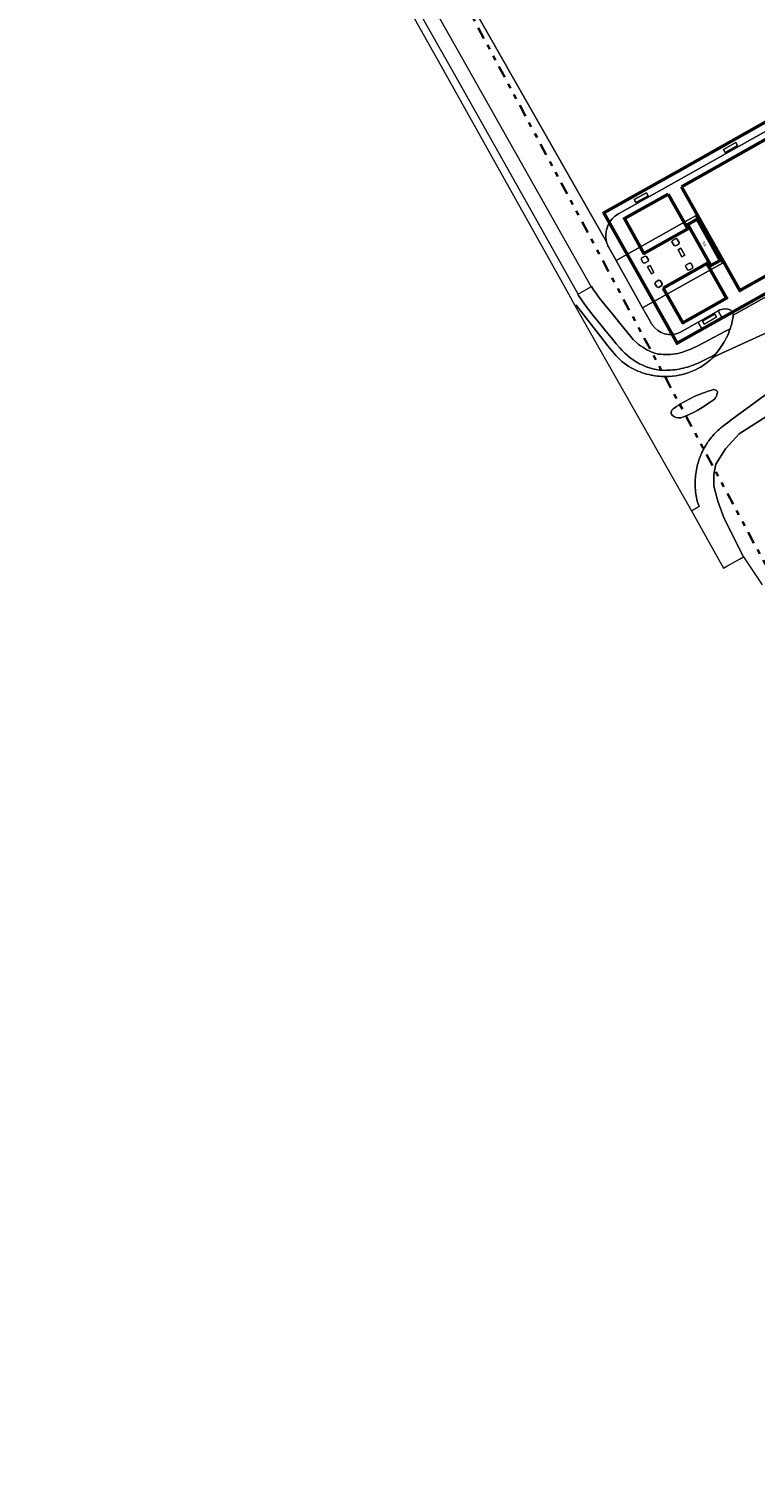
# Model space of a CAD drawing. Header units: metres. Extents: x 113441 to 115918, y 474822 to 477887.
# Tile 3 of 145: x 113980 to 114128, y 475815 to 476109. Entities that reach past the tile are written whole.
import ezdxf
from ezdxf.enums import TextEntityAlignment as Align

# ---------------------------------------------------------------- set-up
doc = ezdxf.new("R2010")
doc.units = ezdxf.units.M
doc.linetypes.add('AL-TEKENBLADGRENS', pattern=[11.5, 2.5, -1.5, 1, -1.5, 1, -1.5, 2.5])
for name, color, linetype, lineweight in [('B-WE-GR-GRAS-GV', 252, 'Continuous', 13), ('B-WE-GR-GROENVOORZIENING-GV', 252, 'Continuous', 18), ('B-WE-IE-TERREINAFSCHEIDING_KUNSTMATIG_MUUR-GV', 252, 'Continuous', 18), ('B-WE-OG-BEBOUWING-GV', 7, 'Continuous', 50), ('B-WE-OG-BEBOUWING-T18', 7, 'Continuous', 50), ('B-WE-OG-BEBOUWING_OVERBOUWING-GV', 7, 'Continuous', 50), ('B-WE-OG-WEG-GV', 252, 'Continuous', 18), ('B-WE-VH-VERHARDING_GESLOTEN-GV', 252, 'Continuous', 18), ('B-WE-VH-VERHARDING_OPEN-GV', 252, 'Continuous', 18), ('X-XX-AL-TEKENBLADGRENS-G', 252, 'AL-TEKENBLADGRENS', 35)]:
    doc.layers.add(name, color=color, linetype=linetype, lineweight=lineweight)
doc.styles.add('NLCS-ISO-ANNOTATIEF-T18', font='NLCS-ISO.ttf', dxfattribs={"height": 1.8})

msp = doc.modelspace()

# ---------------------------------------------------------------- linework, layer by layer
at = {"layer": 'B-WE-GR-GRAS-GV'}
for points in [[(114098.104, 476065.258), (114049.715, 476150.361), (114033.811, 476178.742)], [(114100.523, 476071.037), (114134.193, 476089.895), (114133.347, 476091.344), (114142.954, 476096.735), (114143.764, 476095.266), (114156.286, 476102.246), (114159.4, 476103.982), (114178.912, 476114.858), (114193.406, 476089.279), (114195.396, 476089.541), (114197.91, 476090.203), (114283.635, 476137.828), (114327.595, 476161.544)], [(114049.715, 476150.361), (114098.104, 476065.258)], [(114057.699, 476122.201), (114069.287, 476101.627), (114080.664, 476081.438), (114094.922, 476056.064), (114095.017, 476056.125), (114095.024, 476056.132), (114095.455, 476055.452), (114096.025, 476054.632), (114096.607, 476053.833), (114097.475, 476052.743), (114099.147, 476050.703), (114101.115, 476048.292), (114103.556, 476045.299), (114104.267, 476044.597)], [(114107.089, 476048.913), (114105.479, 476051.801), (114100.035, 476061.44), (114098.474, 476064.239)], [(114121.289, 476051.369), (114120.922, 476051.151), (114121.753, 476049.665), (114117.635, 476047.365), (114116.794, 476048.833), (114113.083, 476046.732)], [(114123.782, 476051.029), (114123.509, 476051.334)], [(114113.603, 476042.721), (114115.496, 476043.4), (114117.059, 476044.161), (114119.993, 476045.706), (114122.571, 476047.072), (114123.366, 476047.472), (114123.434, 476047.675)], [(114136.7, 476033.414), (114125.191, 476026.006), (114122.413, 476022.963), (114120.428, 476019.788), (114120.031, 476017.804), (114120.031, 476015.29), (114120.825, 476012.248), (114122.148, 476008.676), (114126.088, 476000.861), (114129.939, 475995.132)]]:
    msp.add_lwpolyline(points, dxfattribs=at)
for points in [[(114122.013, 476084.159), (114124.534, 476085.573), (114124.875, 476084.966), (114122.354, 476083.552)], [(114103.772, 476073.916), (114106.291, 476075.331), (114106.633, 476074.721), (114104.114, 476073.306)]]:
    msp.add_lwpolyline(points, close=True, dxfattribs=at)
for points in [[(114098.104, 476065.258, -0.3320075), (114100.523, 476071.037)], [(114098.474, 476064.239, -0.0528019), (114098.104, 476065.258)], [(114123.509, 476051.334, 0.2186111), (114121.289, 476051.369)], [(114107.436, 476048.304, -0.0376926), (114107.089, 476048.913)], [(114113.083, 476046.732, -0.3668811), (114107.436, 476048.304)], [(114123.434, 476047.675, 0.0466739), (114123.998, 476050.292)], [(114123.998, 476050.292, 0.1692249), (114123.782, 476051.029)], [(114104.267, 476044.597, 0.0765399), (114107.707, 476042.584)], [(114107.707, 476042.584, 0.0927493), (114109.677, 476042.272)], [(114109.677, 476042.272, 0.0983365), (114113.603, 476042.721)]]:
    msp.add_lwpolyline(points, format="xyb", dxfattribs=at)
at = {"layer": 'B-WE-GR-GROENVOORZIENING-GV'}
for points in [[(114017.442, 476184.781), (114018.081, 476183.41), (114021.061, 476178.155), (114063.672, 476102.268), (114090.331, 476054.67), (114091.582, 476052.276), (114091.862, 476052.355), (114096.9, 476045.858), (114098.272, 476044.109), (114099.991, 476042.031)], [(114100.788, 476043.601), (114100.075, 476044.441), (114099.116, 476045.62), (114097.98, 476047.022), (114096.929, 476048.295), (114095.383, 476050.185), (114093.913, 476052.064), (114092.95, 476053.427), (114092.219, 476054.546), (114092.307, 476054.599), (114077.975, 476080.092), (114066.752, 476100.018), (114054.972, 476120.919), (114043.697, 476141.013), (114032.524, 476160.906), (114021.75, 476180.107)], [(114119.628, 476041.425), (114120.033, 476041.798), (114120.356, 476042.288), (114119.744, 476041.925), (114119.135, 476041.608), (114116.936, 476040.528), (114115.783, 476040.065), (114114.653, 476039.679)], [(114115.604, 476038.811), (114115.92, 476038.95), (114116.299, 476039.129), (114116.919, 476039.452)]]:
    msp.add_lwpolyline(points, dxfattribs=at)
for points in [[(114105.497, 476040.037, -0.1130914), (114100.788, 476043.601)], [(114099.991, 476042.031, 0.089884), (114103.657, 476039.242)], [(114111.173, 476039.068, -0.1422222), (114105.497, 476040.037)], [(114114.653, 476039.679, -0.0628768), (114111.173, 476039.068)], [(114116.919, 476039.452, 0.060787), (114119.628, 476041.425)], [(114103.657, 476039.242, 0.0733521), (114107.22, 476038.043)], [(114107.22, 476038.043, 0.0066401), (114107.656, 476037.96)], [(114107.656, 476037.96, 0.0269934), (114109.253, 476037.772)], [(114109.253, 476037.772, 0.0161989), (114110.18, 476037.745)], [(114110.18, 476037.745, 0.0962486), (114115.604, 476038.811)]]:
    msp.add_lwpolyline(points, format="xyb", dxfattribs=at)
at = {"layer": 'B-WE-IE-TERREINAFSCHEIDING_KUNSTMATIG_MUUR-GV'}
for points in [[(114124.875, 476084.966), (114124.534, 476085.573), (114122.013, 476084.159), (114122.354, 476083.552)], [(114106.633, 476074.721), (114106.291, 476075.331), (114103.772, 476073.916), (114104.114, 476073.306)], [(114117.728, 476049.075), (114118.069, 476048.465), (114120.596, 476049.876), (114120.255, 476050.486)]]:
    msp.add_lwpolyline(points, close=True, dxfattribs=at)
at = {"layer": 'B-WE-OG-BEBOUWING-GV'}
msp.add_lwpolyline([(114116.592, 476069.905), (114114.703, 476068.841), (114119.446, 476060.42), (114121.335, 476061.484)], close=True, dxfattribs=at)
at = {"layer": 'B-WE-OG-BEBOUWING_OVERBOUWING-GV'}
for points in [[(114142.738, 476096.614), (114112.546, 476079.624), (114111.285, 476078.919), (114097.546, 476071.213), (114112.515, 476044.561), (114135.995, 476057.737), (114157.76, 476069.95)], [(114113.392, 476076.559), (114135.516, 476089.013), (114147.482, 476067.756), (114125.358, 476055.302)], [(114110.712, 476075.057), (114114.687, 476067.948), (114105.747, 476062.926), (114101.742, 476070.04)], [(114109.691, 476055.841), (114118.627, 476060.858), (114122.627, 476053.764), (114113.691, 476048.747)]]:
    msp.add_lwpolyline(points, close=True, dxfattribs=at)
at = {"layer": 'B-WE-OG-WEG-GV'}
for points in [[(114148.205, 476045.783), (114147.612, 476045.421), (114145.004, 476043.807), (114140.185, 476040.684), (114136.922, 476038.46), (114136.032, 476037.835), (114133.343, 476035.994), (114129.616, 476033.335), (114123.755, 476029.017), (114122.8, 476028.269), (114122.373, 476027.951), (114121.774, 476027.492)], [(114122.68, 475998.949), (114122.839, 475999.038), (114125.283, 476000.409), (114126.088, 476000.861), (114122.148, 476008.676), (114120.825, 476012.248), (114120.031, 476015.29), (114120.031, 476017.804), (114120.428, 476019.788), (114122.413, 476022.963), (114125.191, 476026.006), (114136.7, 476033.414), (114155.78, 476043.634), (114155.277, 476044.375)], [(114116.43, 476013.339), (114116.639, 476012.258), (114117.005, 476011.165), (114115.444, 476010.268), (114122.013, 475998.575), (114122.68, 475998.949)]]:
    msp.add_lwpolyline(points, dxfattribs=at)
for points in [[(114119.504, 476025.261, 0.0382249), (114118.226, 476023.409)], [(114121.774, 476027.492, 0.0613283), (114119.504, 476025.261)], [(114117.44, 476021.852, 0.0166466), (114117.096, 476020.98)], [(114117.767, 476022.556, 0.0126862), (114117.44, 476021.852)], [(114118.226, 476023.409, 0.0171454), (114117.767, 476022.556)], [(114116.724, 476019.783, 0.0533532), (114116.224, 476016.676)], [(114117.096, 476020.98, 0.0214652), (114116.724, 476019.783)], [(114116.224, 476016.676, 0.0569608), (114116.43, 476013.339)]]:
    msp.add_lwpolyline(points, format="xyb", dxfattribs=at)
at = {"layer": 'B-WE-VH-VERHARDING_GESLOTEN-GV'}
for points in [[(114147.517, 476066.126), (114134.193, 476089.895), (114100.523, 476071.037)], [(114098.474, 476064.239), (114100.035, 476061.44), (114116.296, 476070.577), (114121.77, 476060.919), (114105.479, 476051.801), (114107.089, 476048.913)], [(114123.998, 476050.292), (114132.607, 476055.143), (114132.554, 476055.241), (114132.502, 476055.339), (114132.278, 476055.794), (114132.112, 476056.204)], [(114132.607, 476055.143), (114123.998, 476050.292)], [(114099.991, 476042.031), (114098.272, 476044.109), (114096.9, 476045.858), (114091.862, 476052.355), (114091.582, 476052.276), (114115.444, 476010.268), (114117.005, 476011.165), (114116.639, 476012.258), (114116.43, 476013.339)], [(114113.083, 476046.732), (114116.794, 476048.833), (114120.922, 476051.151), (114121.289, 476051.369)], [(114120.356, 476042.288), (114120.033, 476041.798), (114136.427, 476049.26), (114141.451, 476051.316)], [(114123.509, 476051.334), (114123.782, 476051.029)], [(114136.427, 476049.26), (114120.033, 476041.798), (114119.628, 476041.425)], [(114121.774, 476027.492), (114122.373, 476027.951), (114122.8, 476028.269), (114123.755, 476029.017), (114129.616, 476033.335), (114133.343, 476035.994), (114136.032, 476037.835), (114136.922, 476038.46), (114140.185, 476040.684), (114145.004, 476043.807), (114147.612, 476045.421), (114148.205, 476045.783)], [(114123.434, 476047.675), (114123.366, 476047.472)], [(114116.919, 476039.452), (114116.299, 476039.129), (114115.92, 476038.95), (114115.604, 476038.811)], [(114113.29, 476029.306), (114113.61, 476029.4)], [(114113.61, 476029.4), (114113.29, 476029.306)]]:
    msp.add_lwpolyline(points, dxfattribs=at)
for points in [[(114100.523, 476071.037, 0.3320075), (114098.104, 476065.258)], [(114098.104, 476065.258, 0.0528019), (114098.474, 476064.239)], [(114121.289, 476051.369, -0.2186111), (114123.509, 476051.334)], [(114107.089, 476048.913, 0.0376926), (114107.436, 476048.304)], [(114107.436, 476048.304, 0.3668811), (114113.083, 476046.732)], [(114123.998, 476050.292, -0.0466739), (114123.434, 476047.675)], [(114123.782, 476051.029, -0.1692249), (114123.998, 476050.292)], [(114122.575, 476045.587, -0.0572581), (114120.356, 476042.288)], [(114123.366, 476047.472, -0.0327459), (114122.575, 476045.587)], [(114103.657, 476039.242, -0.089884), (114099.991, 476042.031)], [(114119.628, 476041.425, -0.060787), (114116.919, 476039.452)], [(114107.22, 476038.043, -0.0733521), (114103.657, 476039.242)], [(114107.656, 476037.96, -0.0066401), (114107.22, 476038.043)], [(114109.253, 476037.772, -0.0269934), (114107.656, 476037.96)], [(114110.18, 476037.745, -0.0161989), (114109.253, 476037.772)], [(114115.604, 476038.811, -0.0962486), (114110.18, 476037.745)], [(114119.63, 476034.964, 0.0386487), (114115.889, 476033.565)], [(114115.889, 476033.565, -0.0386487), (114119.63, 476034.964)], [(114119.364, 476032.586, 0.2876546), (114120.764, 476034.559)], [(114120.764, 476034.559, -0.2876546), (114119.364, 476032.586)], [(114120.764, 476034.559, 0.5028652), (114119.63, 476034.964)], [(114119.63, 476034.964, -0.5028652), (114120.764, 476034.559)], [(114111.906, 476031.274, 0.4510337), (114111.489, 476029.819)], [(114111.489, 476029.819, -0.4510337), (114111.906, 476031.274)], [(114115.889, 476033.565, 0.0388172), (114111.906, 476031.274)], [(114111.906, 476031.274, -0.0388172), (114115.889, 476033.565)], [(114113.61, 476029.4, 0.0744253), (114119.364, 476032.586)], [(114119.364, 476032.586, -0.0744253), (114113.61, 476029.4)], [(114111.489, 476029.819, 0.2382196), (114113.29, 476029.306)], [(114113.29, 476029.306, -0.2382196), (114111.489, 476029.819)], [(114118.226, 476023.409, -0.0382249), (114119.504, 476025.261)], [(114119.504, 476025.261, -0.0613283), (114121.774, 476027.492)], [(114117.096, 476020.98, -0.0166466), (114117.44, 476021.852)], [(114117.44, 476021.852, -0.0126862), (114117.767, 476022.556)], [(114117.767, 476022.556, -0.0171454), (114118.226, 476023.409)], [(114116.224, 476016.676, -0.0533532), (114116.724, 476019.783)], [(114116.724, 476019.783, -0.0214652), (114117.096, 476020.98)], [(114116.43, 476013.339, -0.0569608), (114116.224, 476016.676)]]:
    msp.add_lwpolyline(points, format="xyb", dxfattribs=at)
for points in [[(114116.296, 476070.577), (114100.035, 476061.44), (114105.479, 476051.801), (114121.77, 476060.919)], [(114116.592, 476069.905), (114121.335, 476061.484), (114119.446, 476060.42), (114114.703, 476068.841)], [(114111.893, 476064.534), (114111.473, 476065.272), (114111.575, 476065.528), (114112.328, 476065.939), (114112.563, 476065.858), (114112.973, 476065.121), (114112.888, 476064.819), (114112.168, 476064.454)], [(114112.718, 476063.677), (114113.285, 476063.991), (114114.078, 476062.558), (114113.511, 476062.244)], [(114106.588, 476061.327), (114105.881, 476060.921), (114105.611, 476060.999), (114105.201, 476061.751), (114105.284, 476061.988), (114105.999, 476062.376), (114106.274, 476062.313), (114106.664, 476061.6)], [(114107.789, 476059.002), (114107.267, 476058.711), (114106.47, 476060.142), (114106.992, 476060.433)], [(114114.268, 476060.301), (114114.35, 476060.566), (114115.073, 476060.952), (114115.342, 476060.891), (114115.744, 476060.172), (114115.64, 476059.864), (114114.915, 476059.466), (114114.641, 476059.583)], [(114109.078, 476057.342), (114109.471, 476056.663), (114109.37, 476056.334), (114108.689, 476055.951), (114108.384, 476056.056), (114107.991, 476056.741), (114108.084, 476057.028), (114108.784, 476057.423)]]:
    msp.add_lwpolyline(points, close=True, dxfattribs=at)
at = {"layer": 'B-WE-VH-VERHARDING_OPEN-GV'}
for points in [[(114112.563, 476065.858), (114112.328, 476065.939), (114111.575, 476065.528), (114111.473, 476065.272), (114111.893, 476064.534), (114112.168, 476064.454), (114112.888, 476064.819), (114112.973, 476065.121)], [(114113.285, 476063.991), (114112.718, 476063.677), (114113.511, 476062.244), (114114.078, 476062.558)], [(114106.664, 476061.6), (114106.274, 476062.313), (114105.999, 476062.376), (114105.284, 476061.988), (114105.201, 476061.751), (114105.611, 476060.999), (114105.881, 476060.921), (114106.588, 476061.327)], [(114107.789, 476059.002), (114106.992, 476060.433), (114106.47, 476060.142), (114107.267, 476058.711)], [(114115.342, 476060.891), (114115.073, 476060.952), (114114.35, 476060.566), (114114.268, 476060.301), (114114.641, 476059.583), (114114.915, 476059.466), (114115.64, 476059.864), (114115.744, 476060.172)], [(114109.078, 476057.342), (114108.784, 476057.423), (114108.084, 476057.028), (114107.991, 476056.741), (114108.384, 476056.056), (114108.689, 476055.951), (114109.37, 476056.334), (114109.471, 476056.663)], [(114120.922, 476051.151), (114116.794, 476048.833), (114117.635, 476047.365), (114121.753, 476049.665)], [(114117.728, 476049.075), (114120.255, 476050.486), (114120.596, 476049.876), (114118.069, 476048.465)]]:
    msp.add_lwpolyline(points, close=True, dxfattribs=at)
for points in [[(114095.024, 476056.132), (114095.017, 476056.125), (114094.922, 476056.064), (114092.307, 476054.599), (114092.219, 476054.546), (114092.95, 476053.427), (114093.913, 476052.064), (114095.383, 476050.185), (114096.929, 476048.295), (114097.98, 476047.022), (114099.116, 476045.62), (114100.075, 476044.441), (114100.788, 476043.601)], [(114104.267, 476044.597), (114103.556, 476045.299), (114101.115, 476048.292), (114099.147, 476050.703), (114097.475, 476052.743), (114096.607, 476053.833), (114096.025, 476054.632), (114095.455, 476055.452), (114095.024, 476056.132)], [(114123.366, 476047.472), (114122.571, 476047.072), (114119.993, 476045.706), (114117.059, 476044.161), (114115.496, 476043.4), (114113.603, 476042.721)], [(114114.653, 476039.679), (114115.783, 476040.065), (114116.936, 476040.528), (114119.135, 476041.608), (114119.744, 476041.925), (114120.356, 476042.288)]]:
    msp.add_lwpolyline(points, dxfattribs=at)
for points in [[(114120.356, 476042.288, 0.0572581), (114122.575, 476045.587)], [(114122.575, 476045.587, 0.0327459), (114123.366, 476047.472)], [(114100.788, 476043.601, 0.1130914), (114105.497, 476040.037)], [(114107.707, 476042.584, -0.0765399), (114104.267, 476044.597)], [(114109.677, 476042.272, -0.0927493), (114107.707, 476042.584)], [(114113.603, 476042.721, -0.0983365), (114109.677, 476042.272)], [(114105.497, 476040.037, 0.1422222), (114111.173, 476039.068)], [(114111.173, 476039.068, 0.0628768), (114114.653, 476039.679)]]:
    msp.add_lwpolyline(points, format="xyb", dxfattribs=at)
at = {"layer": 'X-XX-AL-TEKENBLADGRENS-G'}
msp.add_lwpolyline([(114444.131, 477518.262), (115425.394, 475693.653), (115098.243, 474839.844), (114578.24, 475162.508), (113568.556, 477049.85), (114444.131, 477518.262)], dxfattribs=at)

# ---------------------------------------------------------------- texts
at = {"layer": 'B-WE-OG-BEBOUWING-T18', "style": 'NLCS-ISO-ANNOTATIEF-T18'}
msp.add_text('9A', height=0.64, rotation=299.4, dxfattribs=at).set_placement((114118.102, 476064.842), align=Align.MIDDLE)

doc.saveas('drawing.dxf')
